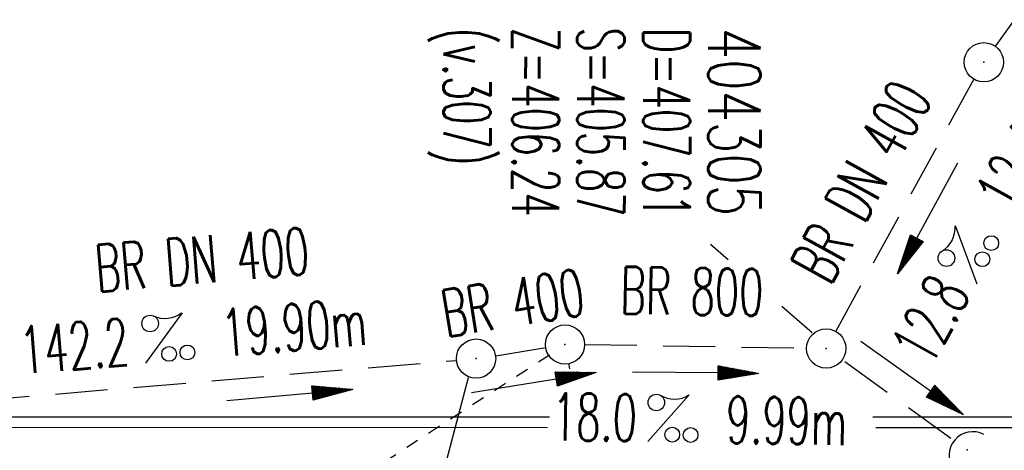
# Model space of a CAD drawing. Extents: x 0 to 1135, y 0 to 420.
# Tile 10 of 46: x 449 to 487, y 184 to 201. Entities that reach past the tile are written whole.
import ezdxf
from ezdxf.enums import TextEntityAlignment as Align

# ---------------------------------------------------------------- set-up
doc = ezdxf.new("R2010")
doc.units = 0
doc.header["$LTSCALE"] = 2
doc.header["$MEASUREMENT"] = 0
for name, pattern in [('AUSGEZOGEN', [0]), ('GESTRICH-X2', [1.5, 1, -0.5]), ('STRICHLINIEX2', [0.5, 0.25, -0.25])]:
    doc.linetypes.add(name, pattern=pattern)
doc.layers.get('0').update_dxf_attribs({"linetype": 'AUSGEZOGEN'})
for name, color, linetype in [('FBR', 8, 'CONTINUOUS'), ('Ingenieurbauwerke', 15, 'CONTINUOUS'), ('KANAL', 7, 'GESTRICH-X2'), ('PFEIL', 7, 'CONTINUOUS'), ('SCHACHTNR', 6, 'CONTINUOUS'), ('SCHSYMBOL', 7, 'CONTINUOUS'), ('TEXTO', 4, 'CONTINUOUS'), ('TEXTU', 4, 'CONTINUOUS'), ('Tiefenentwässerung_und_Sammelle', 15, 'CONTINUOUS')]:
    doc.layers.add(name, color=color, linetype=linetype)
doc.styles.add('ROMANS', font='romans.shx', dxfattribs={"width": 0.8})

# ---------------------------------------------------------------- blocks, each defined once
blk = doc.blocks.new('GST')
at = {"color": 0}
blk.add_circle((0, 0), 0.75, dxfattribs=at)
blk.add_point((0, 0), dxfattribs=at)
blk = doc.blocks.new('10')
blk.add_blockref('GST', (0, 0))
blk = doc.blocks.new('PROM')
blk.add_line((1.566, 1.817), (0.019, 0.015))
for centre, radius in [((0.317, 1.51), 0.317), ((0.943, 0.291), 0.283), ((1.645, 0.287), 0.283)]:
    blk.add_circle(centre, radius)
blk.add_arc((0.992, 2.682), 1.033, 239.1414, 303.3549)
blk = doc.blocks.new('PFEIL2')
at = {"color": 0}
for p, q in [((0.88, 0.002), (-2.401, -0.012)), ((0.881, -0.271), (0.879, 0.276)), ((0.879, 0.276), (2.429, 0.009)), ((0.911, 0.27), (0.879, 0.265)), ((0.965, 0.261), (0.879, 0.246)), ((1.019, 0.252), (0.879, 0.228)), ((1.073, 0.242), (0.879, 0.209)), ((1.127, 0.233), (0.879, 0.191)), ((1.181, 0.224), (0.879, 0.172)), ((1.235, 0.214), (0.879, 0.154)), ((1.289, 0.205), (0.879, 0.135)), ((1.343, 0.196), (0.879, 0.117)), ((1.397, 0.187), (0.879, 0.098)), ((1.451, 0.177), (0.879, 0.08)), ((1.505, 0.168), (0.879, 0.061)), ((1.559, 0.159), (0.88, 0.043)), ((1.613, 0.149), (0.88, 0.024)), ((1.668, 0.14), (0.88, 0.006)), ((1.722, 0.131), (0.88, -0.013)), ((1.776, 0.121), (0.88, -0.031)), ((1.83, 0.112), (0.88, -0.05)), ((1.884, 0.103), (0.88, -0.068)), ((1.938, 0.094), (0.88, -0.087)), ((1.992, 0.084), (0.88, -0.105)), ((2.046, 0.075), (0.88, -0.124)), ((2.1, 0.066), (0.88, -0.142)), ((2.154, 0.056), (0.88, -0.161)), ((2.208, 0.047), (0.88, -0.179)), ((2.262, 0.038), (0.881, -0.198)), ((2.316, 0.029), (0.881, -0.216)), ((2.37, 0.019), (0.881, -0.235)), ((2.424, 0.01), (0.881, -0.253)), ((2.429, 0.009), (0.881, -0.271))]:
    blk.add_line(p, q, dxfattribs=at)
blk = doc.blocks.new('42')
at = {"color": 0}
blk.add_arc((-0.025, -0.311), 0.91, 12.5363, 167.4637, dxfattribs=at)
blk.add_point((0, 0), dxfattribs=at)

msp = doc.modelspace()

# ---------------------------------------------------------------- linework, layer by layer
at = {"layer": 'FBR'}
for points in [[(159.506, 218.371, 0.000005), (172.006, 218.371, 0.000002), (185.995, 218.371, 0.000002), (197.006, 218.371, 0.000005), (209.506, 218.371, -0.000006), (222.006, 218.371, -0.000002), (236.976, 218.371, -0.000002), (247.006, 218.371)], [(250.479, 222.371, -0.000002), (263.664, 222.37, -0.000002), (272.005, 222.37, -0.000033)], [(159.506, 222.371, 0.000005), (172.006, 222.371, 0.000002), (185.995, 222.371, 0.000002), (197.006, 222.371, 0.000005), (209.506, 222.371, -0.000006), (222.006, 222.371, -0.000002), (236.976, 222.371, -0.000003), (247.006, 222.371)], [(277.692, 222.37, -0.00001), (297.005, 222.366, -0.000009), (311.07, 222.363, -0.000011), (322.006, 222.36, -0.00004), (334.506, 222.355, 0.000056), (347.007, 222.351, 0.000011), (348.74, 222.351, -0.000027), (350.474, 222.35, -0.00003), (355.78, 222.348, -0.00001), (372.005, 222.341, -0.000005), (384.506, 222.336, 0.000013), (397.006, 222.33, 0.000004), (409.506, 222.325, -0.000007), (422.006, 222.32, -0.000002), (434.506, 222.314, 0.000003), (447.005, 222.309), (481.396, 222.294, 0)], [(277.691, 218.37, -0.00001), (297.005, 218.366, -0.000009), (311.07, 218.363, -0.000011), (322.005, 218.36, -0.00004), (334.505, 218.355, 0.000056), (347.005, 218.351, 0.000011), (348.739, 218.351, -0.000027), (350.473, 218.35, -0.00003), (355.779, 218.348, -0.00001), (372.004, 218.341, -0.000005), (384.504, 218.336, 0.000013), (397.004, 218.33, 0.000004), (409.504, 218.325, -0.000007), (422.005, 218.32, -0.000002), (434.504, 218.314, 0.000003), (447.004, 218.309), (478.458, 218.295, 0)], [(250.479, 218.371, -0.000002), (263.664, 218.37, -0.000003), (272.005, 218.37, -0.000033)]]:
    msp.add_lwpolyline(points, format="xyb", dxfattribs=at)
at = {"layer": 'Ingenieurbauwerke', "linetype": 'Continuous'}
for p, q in [((428.956, 185.731), (469.246, 185.728)), ((481.599, 185.728), (513.306, 185.726)), ((441.555, 185.33), (469.16, 185.328)), ((481.714, 185.328), (513.305, 185.326))]:
    msp.add_line(p, q, dxfattribs=at)
at = {"layer": 'KANAL'}
for p, q in [((486.285, 199.865), (511.14, 234.528)), ((480.189, 188.986), (485.476, 198.632)), ((467.183, 188.061), (469.095, 188.378)), ((470.581, 188.498), (479.064, 188.352)), ((447.357, 186.349), (465.668, 187.886)), ((484.588, 184.902), (480.42, 187.903))]:
    msp.add_line(p, q, dxfattribs=at)
at = {"layer": 'SCHACHTNR'}
for p, q in [((476.069, 191.726), (475.396, 192.313)), ((479.277, 188.933), (478.125, 189.937)), ((469.969, 187.765), (470.001, 187.563)), ((466.125, 187.223), (462.289, 172.679))]:
    msp.add_line(p, q, dxfattribs=at)
at = {"layer": 'Tiefenentwässerung_und_Sammelle', "linetype": 'STRICHLINIEX2'}
msp.add_line((469.237, 188.084), (439.727, 169), dxfattribs=at)

# ---------------------------------------------------------------- block references
at = {"layer": 'PFEIL'}
for p, rotation in [((483.709, 193.323), 241.137635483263), ((483.096, 187.218), 324.3182354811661), ((468.63, 187.03), 9.055535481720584), ((474.811, 187.416), 359.1133354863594), ((459.297, 186.561), 4.839435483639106)]:
    msp.add_blockref('PFEIL2', p, dxfattribs=dict(at, rotation=rotation))
at = {"layer": 'SCHSYMBOL'}
for name, p, rotation in [('10', (485.846, 199.272), 359.9754354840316), ('10', (469.832, 188.493), 359.9754354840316), ('10', (479.82, 188.339), 359.9754354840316), ('10', (466.432, 187.952), 359.9754354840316), ('42', (485.205, 184.471), 49.71017418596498)]:
    msp.add_blockref(name, p, dxfattribs=dict(at, rotation=rotation))
at = {"layer": 'TEXTU'}
for p, rotation in [((485.587, 190.784), 61.13763548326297), ((453.781, 187.763), 4.8394354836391), ((472.985, 184.773), 359.1133354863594)]:
    msp.add_blockref('PROM', p, dxfattribs=dict(at, rotation=rotation))

# ---------------------------------------------------------------- texts
at = {"layer": 'SCHACHTNR', "style": 'ROMANS'}
for s, height, width, p in [('(v.307)', 1.8, 0.6, (465.184, 200.596)), ('Z=406.24', 1.8, 0.6, (467.815, 200.595)), ('S=405.87', 1.8, 0.6, (470.304, 200.6)), ('D=407.61', 1.8, 0.6, (472.82, 200.589)), ('404305', 2, 0.7, (475.309, 200.593))]:
    msp.add_text(s, height=height, rotation=269.9754, dxfattribs=dict(at, width=width)).set_placement(p)
at = {"layer": 'TEXTO', "style": 'ROMANS', "width": 0.6}
for s, rotation, p in [('BR DN 400', 61.1376, (481.953, 194.285)), ('BR DN 400', 4.8394, (456.027, 190.837)), ('BR 400', 9.0555, (467.975, 189.196)), ('BR 800', 359.1133, (474.672, 189.62))]:
    msp.add_text(s, height=1.8, rotation=rotation, dxfattribs=at).set_placement(p, align=Align.CENTER)
at = {"layer": 'TEXTU', "style": 'ROMANS', "width": 0.6}
for s, rotation, p in [('12.48m', 61.1376, (487.032, 193.418)), ('12.8', 61.1376, (483.811, 187.593)), ('19.90m', 4.8394, (456.783, 188.023)), ('142.2', 4.8394, (449.072, 187.361)), ('18.0', 359.1133, (469.329, 184.838)), ('9.99m', 359.1133, (475.982, 184.722))]:
    msp.add_text(s, height=1.8, rotation=rotation, dxfattribs=at).set_placement(p)

doc.saveas('drawing.dxf')
